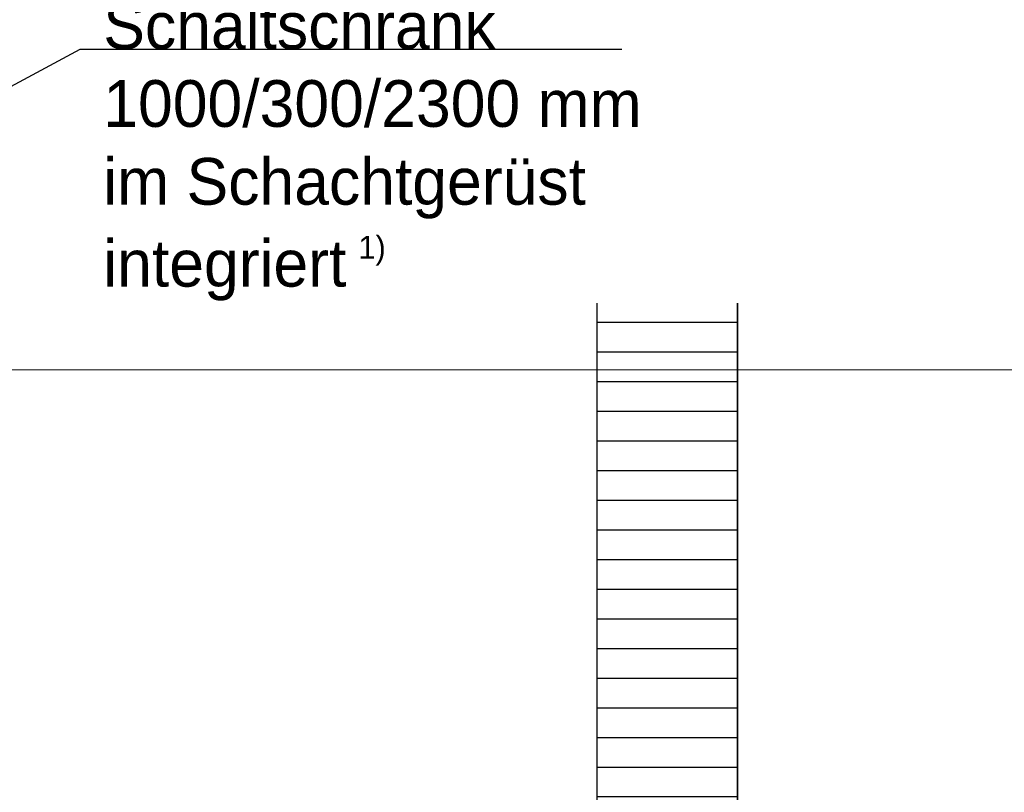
# Model space of a CAD drawing. Extents: x -805 to 3526, y -961 to 1039.
# Tile 225 of 256: x 986.35 to 988.46, y 38.1 to 39.75. Entities that reach past the tile are written whole.
import ezdxf

# ---------------------------------------------------------------- set-up
doc = ezdxf.new("R2010")
doc.units = 0
doc.linetypes.add('_Ebene_', pattern=[4, 2, -1, 0, -1])
doc.layers.add('A-FLOR-LEVL', color=51, linetype='Continuous', lineweight=5)
doc.layers.add('TTK-P-Aufzug vorne', color=251, linetype='Continuous', lineweight=25)
for name, color, linetype in [('Lichtraumprofil', 9, 'Continuous'), ('TTK-P-Ablage', 162, 'Continuous'), ('TTK-P-Bahnsteig', 12, 'Continuous')]:
    doc.layers.add(name, color=color, linetype=linetype)
doc.styles.get("Standard").update_dxf_attribs({"font": 'arial.ttf'})

# ---------------------------------------------------------------- blocks, each defined once
blk = doc.blocks.new('Schnitt8')
at = {"layer": 'A-FLOR-LEVL', "linetype": '_Ebene_'}
blk.add_line((-5.1548, 6.4047), (27.9138, 6.4047), dxfattribs=at)
at = {"layer": 'A-FLOR-LEVL', "linetype": '_Ebene_', "lineweight": 9}
blk.add_line((27.6647, 6.4047), (-5.1548, 6.4047), dxfattribs=at)

msp = doc.modelspace()

# ---------------------------------------------------------------- hatches: boundary and pattern name
at = {"layer": 'Lichtraumprofil', "transparency": 33554559}
h = msp.add_hatch(dxfattribs=at)
h.set_pattern_fill('ANSI31', color=251, scale=0.02, angle=315)
h.set_pattern_definition([(0, (848.036166, 123.429777), (1e-17, 0.0635), [])])
h.paths.add_polyline_path([(987.8867, 40.5547), (987.5867, 39.6875), (987.5867, 37.0175), (987.8867, 37.0175)])

# ---------------------------------------------------------------- linework, layer by layer
at = {"layer": 'Lichtraumprofil', "color": 251}
msp.add_line((987.8867, 37.3975), (987.8867, 40.5547), dxfattribs=at)
at = {"layer": 'Lichtraumprofil', "color": 251, "flags": 128}
msp.add_lwpolyline([(987.8867, 40.5547), (987.8867, 37.0175), (987.5867, 37.0175), (987.5867, 39.6875), (987.8867, 40.5547)], dxfattribs=at)
at = {"layer": 'TTK-P-Aufzug vorne', "color": 251, "linetype": 'ByBlock', "lineweight": -2}
msp.add_lwpolyline([(985.1584, 38.975), (986.48, 39.687)], dxfattribs=at)
at = {"layer": 'TTK-P-Bahnsteig', "color": 251}
msp.add_circle((473.7851, 39.1322), 1000, dxfattribs=at)

# ---------------------------------------------------------------- block references
at = {"layer": 'TTK-P-Ablage', "color": 251}
msp.add_blockref('Schnitt8', (972.4407, 32.5953), dxfattribs=at)

# ---------------------------------------------------------------- next in the draw order: texts
at = {"layer": 'TTK-P-Aufzug vorne', "color": 251, "insert": (986.5293, 39.787), "char_height": 0.07, "width": 2.110116, "attachment_point": 1, "rotation": 360, "bg_fill": 3, "box_fill_scale": 1.5, "bg_fill_color": 256, "bg_fill_true_color": 13158600, "bg_fill_transparency": 0}
msp.add_mtext('\\A1;{\\fAKG DIN 6776|b0|i0|c0|p2;\\H1.42857x;Schaltschrank\\P1000/300/2300 mm\\Pim Schachtgerüst\\Pintegriert\\H0.7x; \\H0.7x;\\S1)^ ;}', dxfattribs=at)

# ---------------------------------------------------------------- next in the draw order: linework, layer by layer
at = {"layer": 'TTK-P-Aufzug vorne', "color": 251, "linetype": 'ByBlock', "lineweight": -2}
msp.add_line((986.48, 39.687), (986.5292, 39.687), dxfattribs=at)
msp.add_lwpolyline([(986.5292, 39.687), (987.6393, 39.687)], dxfattribs=at)

doc.saveas('drawing.dxf')
